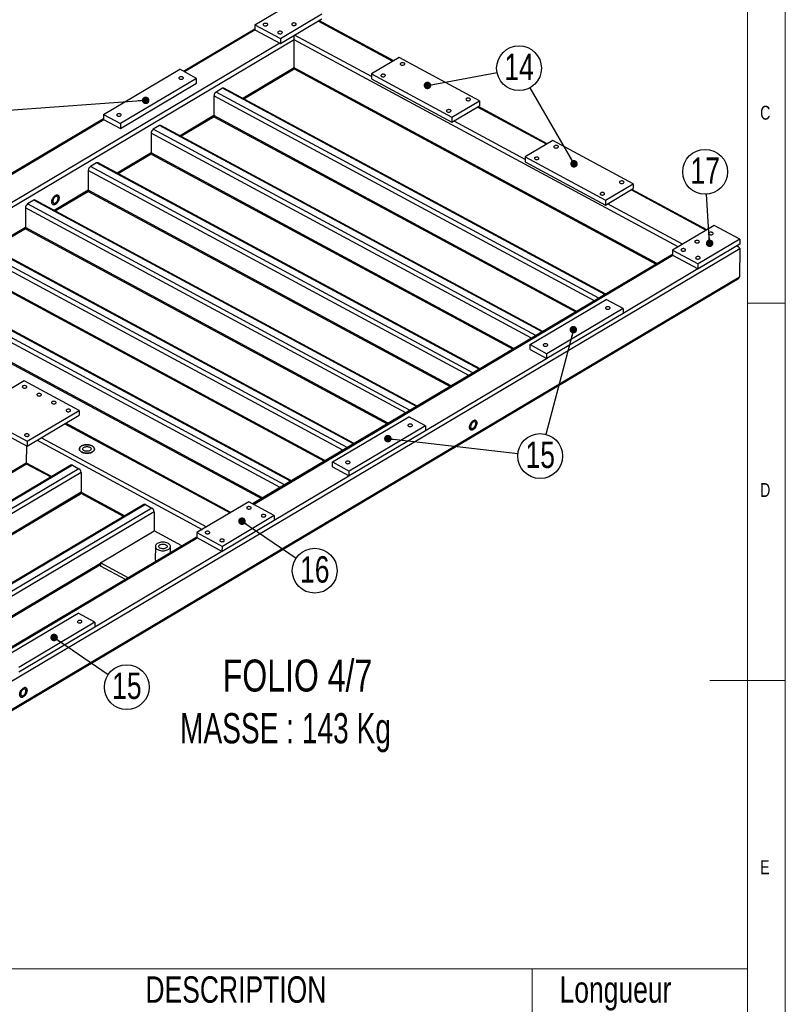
# Model space of a CAD drawing. Header units: millimetres. Extents: x 5 to 589, y 5 to 415.
# Tile 16 of 18: x 488 to 589, y 167 to 298. Entities that reach past the tile are written whole.
import ezdxf

# ---------------------------------------------------------------- set-up
doc = ezdxf.new("R2010")
doc.units = ezdxf.units.MM
doc.layers.add('NOTES', color=6, linetype='Continuous')
doc.layers.add('TRAIT-FORT', color=4, linetype='Continuous', lineweight=25)
doc.styles.add('SLDTEXTSTYLE0', font='TXT', dxfattribs={"width": 0.75})
doc.styles.add('SLDTEXTSTYLE1', font='TXT', dxfattribs={"width": 0.696429})
doc.dimstyles.new('SLDDIMSTYLE7', dxfattribs={"dimtxt": 0.18, "dimasz": 1, "dimexe": 0, "dimexo": 0.0625, "dimgap": 0, "dimtad": 0, "dimtih": 1, "dimtoh": 1, "dimdec": 0, "dimrnd": 1e-09, "dimzin": 0, "dimdsep": 46, "dimtxsty": 'Standard', "dimblk1": 'DOT', "dimblk2": 'DOT', "dimsah": 1, "dimcen": 0.09, "dimadec": 0, "dimazin": 0, "dimtfac": 1, "dimtdec": 0, "dimtofl": 0, "dimtmove": 0, "dimatfit": 3, "dimldrblk": 'DOT', "dimfxl": 1, "dimfrac": 2, "dimtolj": 1, "dimtzin": 0, "dimarcsym": 0})

# ---------------------------------------------------------------- blocks, each defined once
blk = doc.blocks.new('SW_TABLEANNOTATION_0')
at = {"color": 0, "linetype": 'Continuous', "lineweight": 18}
for p, q in [((0, 0), (0, -110.88)), ((124.46, 0), (0, 0)), ((10.93, 0), (10.93, -6.53)), ((22.61, 0), (22.61, -6.53)), ((95.92, 0), (95.92, -6.53)), ((124.46, -110.88), (124.46, 0)), ((0, -6.53), (124.46, -6.53)), ((10.93, -6.53), (10.93, -110.88)), ((22.61, -6.53), (22.61, -110.88)), ((95.92, -6.53), (95.92, -110.88)), ((0, -12.23), (124.46, -12.23)), ((0, -17.93), (124.46, -17.93)), ((0, -23.63), (124.46, -23.63)), ((0, -29.34), (124.46, -29.34)), ((0, -35.04), (124.46, -35.04)), ((0, -40.74), (124.46, -40.74)), ((0, -47.27), (124.46, -47.27)), ((0, -53.79), (124.46, -53.79)), ((0, -60.32), (124.46, -60.32)), ((0, -66.85), (124.46, -66.85)), ((0, -72.55), (124.46, -72.55)), ((0, -78.25), (124.46, -78.25)), ((0, -84.78), (124.46, -84.78)), ((0, -91.3), (124.46, -91.3)), ((0, -97.83), (124.46, -97.83)), ((0, -104.35), (124.46, -104.35)), ((0, -110.88), (124.46, -110.88))]:
    blk.add_line(p, q, dxfattribs=at)
at = {"color": 0, "linetype": 'Continuous', "lineweight": 18, "char_height": 3.5, "attachment_point": 1, "style": 'SLDTEXTSTYLE0'}
for s, insert in [('No.', (0.92, -1.01)), ('QTE', (12.49, -1.01)), ('DESCRIPTION', (44.63, -1.01)), ('Longueur', (99.53, -1.01)), ('1', (4.17, -7.56)), ('1', (15.48, -7.56)), ('tube carré 80x80x3', (37.93, -7.56)), ('2870', (105.02, -7.56)), ('tube carré 80x80x3', (37.93, -13.27)), ('2', (4.17, -13.27)), ('1', (15.48, -13.27)), ('2870', (105.02, -13.27)), ('3', (4.17, -18.97)), ('2', (15.48, -18.97)), ('tube carré 80x80x3', (37.93, -18.97)), ('1225', (105.02, -18.97)), ('4', (4.17, -24.67)), ('1', (15.48, -24.67)), ('tube carré 80x80x3', (37.93, -24.67)), ('1065', (105.02, -24.67)), ('tube carré 80x80x3', (37.93, -30.38)), ('5', (4.17, -30.38)), ('1', (15.48, -30.38)), ('1065', (105.02, -30.38)), ('6', (4.17, -36.08)), ('1', (15.48, -36.08)), ('tube carré 80x80x3', (37.93, -36.08)), ('875', (106.31, -36.08)), ('7', (4.17, -41.76)), ('7', (15.48, -41.76)), ('Tube rectangulaire 60x30x3', (28.48, -41.76)), ('1065', (105.02, -41.76)), ('8', (4.17, -48.28)), ('Tube rectangulaire 60x30x3', (28.48, -48.28)), ('875', (106.31, -48.28)), ('4', (15.48, -48.28)), ('9', (4.17, -54.81)), ('Platine ép:8 155x120', (36.41, -54.81)), ('1', (15.48, -54.81)), ('10', (2.88, -61.33)), ('Tube 15x21 Lg:80', (39.64, -61.33)), ('4', (15.48, -61.33)), ('Douille D:30 L:80 Taraudée 3/4"', (24.54, -67.88)), ('11', (2.88, -67.88)), ('7', (15.48, -67.88)), ('Douille D:30 L:40 Taraudée 3/4"', (24.54, -73.59)), ('12', (2.88, -73.59)), ('1', (15.48, -73.59)), ('13', (2.88, -79.26)), ('2', (15.48, -79.26)), ('Platine ép:12 150x150 Detail A', (25.53, -79.26)), ('14', (2.88, -85.79)), ('4', (15.48, -85.79)), ('Platine ép:12 220x80 Detail B', (27.21, -85.79)), ('15', (2.88, -92.32)), ('6', (15.48, -92.32)), ('Platine ép:12 220x46 Detail C', (26.65, -92.32)), ('16', (2.88, -98.84)), ('4', (15.48, -98.84)), ('Platine ép:12 150x70 Detail D', (26.81, -98.84)), ('17', (2.88, -105.37)), ('4', (15.48, -105.37)), ('Platine ép:12 120x70 Detail E', (27.3, -105.37))]:
    blk.add_mtext(s, dxfattribs=dict(at, insert=insert))
blk = doc.blocks.new('SW_NOTE_29')
at = {"layer": 'NOTES', "color": 0}
blk.add_circle((2.92, 0.55), 2.97, dxfattribs=at)
at = {"layer": 'NOTES', "color": 0, "insert": (2.93, 2.47), "char_height": 3.5, "attachment_point": 2, "style": 'SLDTEXTSTYLE0'}
blk.add_mtext('14', dxfattribs=at)
blk = doc.blocks.new('_DOT')
at = {"color": 0, "linetype": 'ByBlock', "lineweight": -2}
blk.add_line((-0.5, 0), (-1, 0), dxfattribs=at)
at = {"color": 0, "linetype": 'ByBlock', "const_width": 0.5}
blk.add_lwpolyline([(-0.25, 0, 1), (0.25, 0, 1)], format="xyb", close=True, dxfattribs=at)
blk = doc.blocks.new('SW_NOTE_30')
at = {"layer": 'NOTES', "color": 0}
blk.add_circle((-0.19, 2.97), 2.97, dxfattribs=at)
at = {"layer": 'NOTES', "color": 0, "insert": (-0.18, 4.89), "char_height": 3.5, "attachment_point": 2, "style": 'SLDTEXTSTYLE0'}
blk.add_mtext('17', dxfattribs=at)
blk = doc.blocks.new('SW_NOTE_31')
at = {"layer": 'NOTES', "color": 0}
blk.add_circle((-0.76, -2.87), 2.97, dxfattribs=at)
at = {"layer": 'NOTES', "color": 0, "insert": (-0.75, -0.95), "char_height": 3.5, "attachment_point": 2, "style": 'SLDTEXTSTYLE0'}
blk.add_mtext('15', dxfattribs=at)
blk = doc.blocks.new('SW_NOTE_32')
at = {"layer": 'NOTES', "color": 0}
blk.add_circle((2.46, -1.67), 2.97, dxfattribs=at)
at = {"layer": 'NOTES', "color": 0, "insert": (2.47, 0.25), "char_height": 3.5, "attachment_point": 2, "style": 'SLDTEXTSTYLE0'}
blk.add_mtext('16', dxfattribs=at)
blk = doc.blocks.new('SW_NOTE_33')
at = {"layer": 'NOTES', "color": 0}
blk.add_circle((2.45, -1.68), 2.97, dxfattribs=at)
at = {"layer": 'NOTES', "color": 0, "insert": (2.46, 0.25), "char_height": 3.5, "attachment_point": 2, "style": 'SLDTEXTSTYLE0'}
blk.add_mtext('15', dxfattribs=at)

msp = doc.modelspace()

# ---------------------------------------------------------------- linework, layer by layer
at = {"lineweight": 18}
for p, q in [((589, 5), (589, 415)), ((584, 10), (584, 410)), ((584, 260), (589, 260)), ((589, 210), (579, 210))]:
    msp.add_line(p, q, dxfattribs=at)
at = {"layer": 'TRAIT-FORT', "lineweight": 25}
for p, q in [((518.67, 296.91), (524.18, 300.18)), ((522.06, 295.08), (527.57, 298.35)), ((522.06, 294.42), (527.56, 297.69)), ((518.67, 296.33), (509.23, 290.72)), ((518.72, 296.22), (509.35, 290.66)), ((518.67, 296.91), (518.67, 296.25)), ((518.67, 296.91), (522.06, 295.08)), ((518.67, 296.25), (522.06, 294.42)), ((536.97, 292.04), (527.06, 297.39)), ((537.08, 292.11), (527.17, 297.46)), ((523.9, 294.92), (464.62, 259.71)), ((522.06, 295.08), (522.06, 294.42)), ((523.89, 291.18), (523.9, 294.92)), ((574.79, 267.48), (523.9, 294.92)), ((534.16, 290.03), (523.94, 295.54)), ((522.01, 294.45), (465.86, 261.11)), ((537.83, 292.55), (534.16, 290.38)), ((548.47, 286.82), (537.83, 292.55)), ((523.89, 291.18), (517.09, 287.14)), ((517.21, 287.07), (523.88, 291.04)), ((523.88, 291.04), (571.87, 265.16)), ((571.99, 265.24), (523.89, 291.18)), ((498.63, 285), (508.72, 291)), ((510.94, 289.8), (500.85, 283.8)), ((510.94, 289.8), (508.72, 291)), ((510.94, 289.14), (510.94, 289.8)), ((534.16, 290.38), (534.16, 289.72)), ((534.16, 290.38), (544.8, 284.64)), ((534.16, 289.72), (544.8, 283.98)), ((500.85, 283.14), (510.94, 289.14)), ((514.37, 288.48), (513.54, 287.99)), ((565.08, 261.14), (514.37, 288.48)), ((565.19, 261.2), (514.55, 288.51)), ((513.26, 287.5), (513.25, 284.86)), ((563.69, 260.31), (513.26, 287.5)), ((564.26, 260.65), (513.54, 287.99)), ((544.8, 284.64), (548.47, 286.82)), ((544.8, 283.98), (548.47, 286.16)), ((557.34, 281.06), (548.2, 285.99)), ((557.45, 281.13), (548.31, 286.06)), ((548.47, 286.82), (548.47, 286.16)), ((498.63, 285), (498.62, 284.34)), ((498.63, 285), (500.85, 283.8)), ((513.25, 284.86), (508.76, 282.19)), ((508.88, 282.13), (513.28, 284.74)), ((561.36, 258.92), (513.25, 284.86)), ((513.34, 284.67), (561.23, 258.85)), ((544.8, 284.64), (544.8, 283.98)), ((498.62, 284.43), (483.03, 275.17)), ((498.67, 284.32), (483.15, 275.1)), ((498.62, 284.34), (500.85, 283.14)), ((500.85, 283.8), (500.85, 283.14)), ((506.03, 283.54), (505.21, 283.05)), ((556.75, 256.19), (506.03, 283.54)), ((556.86, 256.25), (506.22, 283.56)), ((554.53, 279.05), (545.08, 284.14)), ((504.93, 282.55), (504.92, 279.91)), ((555.36, 255.36), (504.93, 282.55)), ((555.92, 255.7), (505.21, 283.05)), ((558.2, 281.57), (554.53, 279.39)), ((568.84, 275.84), (558.2, 281.57)), ((504.92, 279.91), (500.42, 277.24)), ((500.54, 277.18), (504.94, 279.79)), ((553.02, 253.98), (504.92, 279.91)), ((505.01, 279.72), (552.9, 253.9)), ((554.53, 279.39), (554.52, 278.74)), ((554.53, 279.39), (565.17, 273.66)), ((497.7, 278.59), (496.87, 278.1)), ((547.59, 250.75), (496.87, 278.1)), ((548.42, 251.24), (497.7, 278.59)), ((548.53, 251.31), (497.89, 278.61)), ((554.52, 278.74), (565.17, 273)), ((496.6, 277.6), (496.59, 274.97)), ((547.03, 250.41), (496.6, 277.6)), ((565.17, 273.66), (568.84, 275.84)), ((568.84, 275.84), (568.84, 275.18)), ((496.59, 274.97), (492.09, 272.3)), ((492.21, 272.23), (496.61, 274.84)), ((544.69, 249.03), (496.59, 274.97)), ((496.67, 274.78), (544.57, 248.95)), ((565.17, 273), (568.84, 275.18)), ((578.48, 269.67), (568.56, 275.01)), ((578.59, 269.73), (568.67, 275.08)), ((489.37, 273.64), (488.54, 273.15)), ((539.26, 245.8), (488.54, 273.15)), ((540.09, 246.29), (489.37, 273.64)), ((540.2, 246.36), (489.56, 273.66)), ((565.17, 273.66), (565.17, 273)), ((575.36, 267.81), (565.44, 273.16)), ((488.27, 272.66), (488.26, 270.02)), ((538.69, 245.47), (488.27, 272.66)), ((579.57, 270.31), (574.06, 267.04)), ((582.95, 268.49), (579.57, 270.31)), ((488.26, 270.02), (483.76, 267.35)), ((483.88, 267.28), (488.28, 269.9)), ((536.36, 244.08), (488.26, 270.02)), ((488.34, 269.83), (536.23, 244.01)), ((530.36, 240.52), (479.93, 267.71)), ((530.93, 240.86), (480.21, 268.2)), ((531.75, 241.35), (481.04, 268.69)), ((531.86, 241.41), (481.22, 268.72)), ((582.95, 267.83), (577.44, 264.56)), ((582.95, 268.49), (577.45, 265.22)), ((582.78, 267.47), (582.55, 267.59)), ((582.95, 268.49), (582.95, 267.83)), ((451.3, 189.05), (582.96, 267.23)), ((574.06, 266.47), (518.37, 233.4)), ((518.49, 233.33), (574.11, 266.36)), ((574.06, 267.04), (574.06, 266.38)), ((574.06, 267.04), (577.45, 265.22)), ((574.06, 266.38), (577.44, 264.56)), ((582.96, 267.23), (582.94, 263.49)), ((528.03, 239.13), (479.92, 265.07)), ((577.44, 264.56), (577.45, 265.22)), ((523.42, 236.4), (472.7, 263.75)), ((523.53, 236.46), (472.89, 263.77)), ((480.01, 264.88), (527.9, 239.06)), ((567.49, 258.7), (577.4, 264.58)), ((451.28, 185.31), (582.94, 263.49)), ((451.28, 185.17), (582.78, 263.26)), ((522.03, 235.57), (471.6, 262.76)), ((522.6, 235.91), (471.88, 263.25)), ((519.69, 234.19), (471.59, 260.12)), ((471.68, 259.93), (519.57, 234.11)), ((555.17, 254.51), (565.27, 260.51)), ((567.49, 259.31), (565.27, 260.51)), ((567.49, 259.31), (557.4, 253.31)), ((567.49, 258.65), (557.4, 252.65)), ((567.49, 259.31), (567.49, 258.65)), ((555.17, 254.51), (557.4, 253.31)), ((555.17, 253.85), (555.17, 254.51)), ((555.17, 253.85), (557.4, 252.65)), ((557.4, 252.65), (557.4, 253.31)), ((541.29, 243.15), (557.35, 252.68)), ((488.11, 249.71), (481.23, 245.63)), ((495.37, 245.8), (488.11, 249.71)), ((481.23, 245.63), (488.49, 241.72)), ((488.49, 241.72), (495.37, 245.8)), ((495.37, 245.8), (495.37, 245.14)), ((481.23, 244.97), (488.49, 241.06)), ((488.49, 241.06), (495.37, 245.14)), ((493.49, 244.03), (515.4, 232.21)), ((515.51, 232.28), (493.6, 244.09)), ((528.98, 238.96), (539.07, 244.95)), ((541.3, 243.75), (539.07, 244.95)), ((541.3, 243.75), (531.2, 237.76)), ((541.29, 243.09), (531.2, 237.1)), ((541.3, 243.75), (541.29, 243.09)), ((488.49, 241.72), (488.49, 241.06)), ((489.8, 241.84), (511.71, 230.02)), ((490.37, 242.17), (512.28, 230.36)), ((488.39, 241.11), (488.38, 238.85)), ((451.67, 217.06), (488.38, 238.85)), ((488.38, 238.85), (491.74, 237.04)), ((528.98, 238.3), (528.98, 238.96)), ((528.98, 238.96), (531.2, 237.76)), ((451.79, 216.99), (488.3, 238.67)), ((494.28, 238.55), (455.03, 215.25)), ((494.49, 238.54), (455.15, 215.18)), ((495.36, 238.07), (456.02, 214.71)), ((495.65, 237.58), (456.6, 214.4)), ((488.35, 238.73), (491.62, 236.97)), ((494.49, 238.54), (495.36, 238.07)), ((495.65, 237.58), (495.64, 234.94)), ((528.98, 238.3), (531.2, 237.1)), ((531.2, 237.1), (531.2, 237.76)), ((521.25, 231.24), (531.15, 237.13)), ((495.64, 234.94), (458.93, 213.14)), ((495.64, 234.94), (501.42, 231.83)), ((459.05, 213.08), (495.55, 234.75)), ((495.61, 234.82), (501.29, 231.75)), ((517.86, 233.67), (510.98, 229.59)), ((521.25, 231.85), (517.86, 233.67)), ((503.96, 233.33), (464.71, 210.03)), ((504.16, 233.32), (464.83, 209.96)), ((505.03, 232.85), (465.7, 209.49)), ((505.32, 232.36), (466.28, 209.18)), ((504.16, 233.32), (505.03, 232.85)), ((505.32, 232.36), (505.31, 229.84)), ((521.25, 231.19), (514.36, 227.1)), ((521.25, 231.85), (514.37, 227.76)), ((521.25, 231.85), (521.25, 231.19)), ((498.2, 225.61), (505.31, 229.84)), ((509.01, 227.84), (505.31, 229.84)), ((510.98, 229.01), (474.56, 207.38)), ((474.68, 207.32), (511.03, 228.9)), ((510.98, 229.59), (514.37, 227.76)), ((510.98, 229.59), (510.98, 228.93)), ((510.98, 228.93), (514.36, 227.1)), ((497.48, 217.13), (514.32, 227.13)), ((505.49, 227.77), (505.48, 226.01)), ((507.48, 226.93), (507.49, 227.76)), ((514.36, 227.1), (514.37, 227.76)), ((498.2, 225.5), (468.6, 207.93)), ((468.72, 207.86), (498.2, 225.37)), ((501.9, 223.62), (498.2, 225.61)), ((498.2, 225.61), (498.2, 225.17)), ((501.51, 223.39), (498.2, 225.17)), ((485.17, 212.94), (495.26, 218.94)), ((497.48, 217.74), (495.26, 218.94)), ((497.48, 217.74), (487.39, 211.74)), ((497.48, 217.08), (487.39, 211.08)), ((497.48, 217.74), (497.48, 217.08))]:
    msp.add_line(p, q, dxfattribs=at)
at = {"layer": 'TRAIT-FORT', "lineweight": 25, "flags": 128}
for points in [[(519.88, 296.8), (519.95, 296.77), (520.03, 296.76), (520.12, 296.76), (520.2, 296.77), (520.27, 296.79), (520.33, 296.83), (520.37, 296.87), (520.39, 296.92), (520.38, 296.96), (520.35, 297.01), (520.29, 297.05), (520.23, 297.08), (520.14, 297.09), (520.06, 297.09), (519.98, 297.08), (519.9, 297.06), (519.84, 297.02), (519.8, 296.98), (519.79, 296.93), (519.8, 296.89), (519.83, 296.84), (519.88, 296.8)], [(523.65, 296.85), (523.72, 296.82), (523.8, 296.8), (523.89, 296.8), (523.97, 296.81), (524.04, 296.84), (524.1, 296.87), (524.14, 296.92), (524.16, 296.96), (524.15, 297.01), (524.12, 297.06), (524.06, 297.09), (524, 297.12), (523.91, 297.14), (523.83, 297.14), (523.75, 297.13), (523.67, 297.1), (523.61, 297.07), (523.57, 297.03), (523.56, 296.98), (523.57, 296.93), (523.6, 296.89), (523.65, 296.85)], [(521.82, 295.76), (521.89, 295.73), (521.97, 295.72), (522.05, 295.71), (522.14, 295.72), (522.21, 295.75), (522.27, 295.78), (522.31, 295.83), (522.32, 295.87), (522.31, 295.92), (522.28, 295.97), (522.23, 296), (522.16, 296.03), (522.08, 296.05), (521.99, 296.05), (521.91, 296.04), (521.84, 296.02), (521.78, 295.98), (521.74, 295.94), (521.72, 295.89), (521.73, 295.84), (521.76, 295.8), (521.82, 295.76)], [(538.04, 291.58), (538.11, 291.56), (538.19, 291.54), (538.28, 291.54), (538.36, 291.55), (538.44, 291.57), (538.49, 291.61), (538.53, 291.65), (538.55, 291.7), (538.54, 291.75), (538.51, 291.79), (538.46, 291.83), (538.39, 291.86), (538.31, 291.87), (538.22, 291.88), (538.14, 291.86), (538.06, 291.84), (538.01, 291.8), (537.97, 291.76), (537.95, 291.71), (537.96, 291.67), (537.99, 291.62), (538.04, 291.58)], [(508.7, 289.97), (508.65, 289.93), (508.62, 289.88), (508.62, 289.84), (508.64, 289.79), (508.68, 289.75), (508.74, 289.71), (508.82, 289.69), (508.9, 289.68), (508.99, 289.69), (509.07, 289.7), (509.13, 289.73), (509.18, 289.77), (509.21, 289.82), (509.21, 289.87), (509.19, 289.91), (509.15, 289.96), (509.09, 289.99), (509.01, 290.01), (508.93, 290.02), (508.84, 290.02), (508.76, 290), (508.7, 289.97)], [(535.47, 290.06), (535.54, 290.03), (535.62, 290.01), (535.71, 290.01), (535.79, 290.02), (535.87, 290.05), (535.93, 290.08), (535.96, 290.12), (535.98, 290.17), (535.97, 290.22), (535.94, 290.27), (535.89, 290.3), (535.82, 290.33), (535.74, 290.35), (535.65, 290.35), (535.57, 290.34), (535.49, 290.31), (535.44, 290.28), (535.4, 290.24), (535.38, 290.19), (535.39, 290.14), (535.42, 290.1), (535.47, 290.06)], [(546.75, 286.89), (546.82, 286.86), (546.9, 286.84), (546.99, 286.84), (547.07, 286.85), (547.14, 286.88), (547.2, 286.91), (547.24, 286.96), (547.26, 287), (547.25, 287.05), (547.22, 287.1), (547.16, 287.13), (547.09, 287.16), (547.01, 287.18), (546.93, 287.18), (546.84, 287.17), (546.77, 287.15), (546.71, 287.11), (546.67, 287.07), (546.66, 287.02), (546.67, 286.97), (546.7, 286.93), (546.75, 286.89)], [(500.44, 285.07), (500.39, 285.03), (500.36, 284.98), (500.36, 284.93), (500.38, 284.89), (500.42, 284.84), (500.48, 284.81), (500.56, 284.79), (500.64, 284.78), (500.73, 284.78), (500.81, 284.8), (500.87, 284.83), (500.92, 284.87), (500.95, 284.92), (500.96, 284.96), (500.94, 285.01), (500.89, 285.05), (500.83, 285.09), (500.75, 285.11), (500.67, 285.12), (500.59, 285.11), (500.51, 285.1), (500.44, 285.07)], [(544.18, 285.36), (544.25, 285.34), (544.33, 285.32), (544.42, 285.32), (544.5, 285.33), (544.57, 285.35), (544.63, 285.39), (544.67, 285.43), (544.69, 285.48), (544.68, 285.53), (544.65, 285.57), (544.59, 285.61), (544.52, 285.64), (544.44, 285.65), (544.36, 285.65), (544.28, 285.64), (544.2, 285.62), (544.14, 285.58), (544.1, 285.54), (544.09, 285.49), (544.1, 285.45), (544.13, 285.4), (544.18, 285.36)], [(558.41, 280.6), (558.48, 280.57), (558.56, 280.56), (558.64, 280.56), (558.73, 280.57), (558.8, 280.59), (558.86, 280.63), (558.9, 280.67), (558.91, 280.72), (558.91, 280.77), (558.87, 280.81), (558.82, 280.85), (558.75, 280.88), (558.67, 280.89), (558.58, 280.89), (558.5, 280.88), (558.43, 280.86), (558.37, 280.82), (558.33, 280.78), (558.31, 280.73), (558.32, 280.69), (558.35, 280.64), (558.41, 280.6)], [(555.84, 279.08), (555.91, 279.05), (555.99, 279.03), (556.07, 279.03), (556.16, 279.04), (556.23, 279.07), (556.29, 279.1), (556.33, 279.14), (556.34, 279.19), (556.34, 279.24), (556.3, 279.28), (556.25, 279.32), (556.18, 279.35), (556.1, 279.37), (556.02, 279.37), (555.93, 279.36), (555.86, 279.33), (555.8, 279.3), (555.76, 279.26), (555.75, 279.21), (555.75, 279.16), (555.79, 279.12), (555.84, 279.08)], [(567.11, 275.91), (567.18, 275.88), (567.27, 275.86), (567.35, 275.86), (567.43, 275.87), (567.51, 275.9), (567.57, 275.93), (567.6, 275.98), (567.62, 276.02), (567.61, 276.07), (567.58, 276.12), (567.53, 276.15), (567.46, 276.18), (567.38, 276.2), (567.29, 276.2), (567.21, 276.19), (567.14, 276.16), (567.08, 276.13), (567.04, 276.09), (567.02, 276.04), (567.03, 275.99), (567.06, 275.95), (567.11, 275.91)], [(492.24, 273.12), (492.33, 273.19), (492.41, 273.27), (492.49, 273.36), (492.56, 273.47), (492.62, 273.58), (492.67, 273.7), (492.7, 273.82), (492.72, 273.93), (492.72, 274.04), (492.7, 274.13), (492.67, 274.21), (492.63, 274.28), (492.57, 274.32), (492.5, 274.34), (492.42, 274.34), (492.33, 274.32), (492.24, 274.28), (492.15, 274.22), (492.07, 274.14), (491.99, 274.04), (491.92, 273.93), (491.86, 273.82), (491.81, 273.7), (491.78, 273.58), (491.76, 273.47), (491.76, 273.36), (491.78, 273.27), (491.81, 273.19), (491.85, 273.12), (491.91, 273.08), (491.98, 273.06), (492.06, 273.06), (492.15, 273.08), (492.24, 273.12)], [(492.24, 273.12), (492.15, 273.08), (492.06, 273.06), (491.98, 273.06), (491.91, 273.08), (491.85, 273.12), (491.81, 273.19), (491.78, 273.27), (491.76, 273.36), (491.76, 273.47), (491.78, 273.58), (491.81, 273.7), (491.86, 273.82), (491.92, 273.93), (491.99, 274.04), (492.07, 274.14), (492.15, 274.22), (492.24, 274.28), (492.33, 274.32), (492.42, 274.34), (492.5, 274.34), (492.57, 274.32), (492.63, 274.28), (492.67, 274.21), (492.7, 274.13), (492.72, 274.04), (492.72, 273.93), (492.7, 273.82), (492.67, 273.7), (492.62, 273.58), (492.56, 273.47), (492.49, 273.36), (492.41, 273.27), (492.33, 273.19), (492.24, 273.12)], [(492.24, 273.29), (492.31, 273.34), (492.38, 273.41), (492.45, 273.5), (492.5, 273.59), (492.54, 273.69), (492.57, 273.79), (492.58, 273.88), (492.58, 273.97), (492.56, 274.04), (492.53, 274.1), (492.48, 274.14), (492.42, 274.16), (492.35, 274.16), (492.28, 274.13), (492.2, 274.09), (492.13, 274.03), (492.06, 273.95), (492, 273.86), (491.96, 273.76), (491.92, 273.66), (491.9, 273.57), (491.9, 273.47), (491.91, 273.39), (491.94, 273.33), (491.98, 273.28), (492.03, 273.25), (492.09, 273.24), (492.16, 273.25), (492.24, 273.29)], [(564.55, 274.38), (564.62, 274.35), (564.7, 274.34), (564.78, 274.34), (564.86, 274.35), (564.94, 274.37), (565, 274.41), (565.04, 274.45), (565.05, 274.5), (565.04, 274.55), (565.01, 274.59), (564.96, 274.63), (564.89, 274.66), (564.81, 274.67), (564.72, 274.67), (564.64, 274.66), (564.57, 274.64), (564.51, 274.6), (564.47, 274.56), (564.45, 274.51), (564.46, 274.47), (564.49, 274.42), (564.55, 274.38)], [(578.94, 269.12), (579.01, 269.09), (579.09, 269.07), (579.17, 269.07), (579.26, 269.08), (579.33, 269.11), (579.39, 269.14), (579.43, 269.18), (579.44, 269.23), (579.44, 269.28), (579.4, 269.32), (579.35, 269.36), (579.28, 269.39), (579.2, 269.41), (579.11, 269.41), (579.03, 269.4), (578.96, 269.37), (578.9, 269.34), (578.86, 269.3), (578.84, 269.25), (578.85, 269.2), (578.88, 269.16), (578.94, 269.12)], [(577.1, 268.03), (577.17, 268), (577.25, 267.98), (577.34, 267.98), (577.42, 267.99), (577.49, 268.02), (577.55, 268.05), (577.59, 268.09), (577.61, 268.14), (577.6, 268.19), (577.57, 268.24), (577.52, 268.27), (577.45, 268.3), (577.36, 268.32), (577.28, 268.32), (577.2, 268.31), (577.12, 268.28), (577.06, 268.25), (577.02, 268.21), (577.01, 268.16), (577.02, 268.11), (577.05, 268.07), (577.1, 268.03)], [(575.27, 266.94), (575.34, 266.91), (575.42, 266.89), (575.5, 266.89), (575.59, 266.9), (575.66, 266.93), (575.72, 266.96), (575.76, 267.01), (575.77, 267.05), (575.77, 267.1), (575.73, 267.15), (575.68, 267.18), (575.61, 267.21), (575.53, 267.23), (575.44, 267.23), (575.36, 267.22), (575.29, 267.19), (575.23, 267.16), (575.19, 267.12), (575.17, 267.07), (575.18, 267.02), (575.21, 266.98), (575.27, 266.94)], [(577.2, 265.9), (577.27, 265.87), (577.35, 265.85), (577.44, 265.85), (577.52, 265.86), (577.59, 265.88), (577.65, 265.92), (577.69, 265.96), (577.71, 266.01), (577.7, 266.06), (577.67, 266.1), (577.62, 266.14), (577.55, 266.17), (577.46, 266.18), (577.38, 266.19), (577.3, 266.18), (577.22, 266.15), (577.16, 266.12), (577.12, 266.07), (577.11, 266.03), (577.12, 265.98), (577.15, 265.93), (577.2, 265.9)], [(565.24, 259.48), (565.19, 259.44), (565.17, 259.39), (565.16, 259.35), (565.18, 259.3), (565.23, 259.26), (565.29, 259.22), (565.36, 259.2), (565.45, 259.19), (565.53, 259.2), (565.61, 259.21), (565.68, 259.24), (565.73, 259.28), (565.76, 259.33), (565.76, 259.38), (565.74, 259.42), (565.7, 259.47), (565.63, 259.5), (565.56, 259.52), (565.47, 259.53), (565.39, 259.53), (565.31, 259.51), (565.24, 259.48)], [(556.99, 254.58), (556.94, 254.54), (556.91, 254.49), (556.9, 254.44), (556.92, 254.4), (556.97, 254.35), (557.03, 254.32), (557.11, 254.3), (557.19, 254.29), (557.27, 254.29), (557.35, 254.31), (557.42, 254.34), (557.47, 254.38), (557.5, 254.43), (557.5, 254.47), (557.48, 254.52), (557.44, 254.56), (557.38, 254.6), (557.3, 254.62), (557.22, 254.63), (557.13, 254.62), (557.05, 254.61), (556.99, 254.58)], [(487.93, 249.03), (487.88, 248.99), (487.86, 248.95), (487.85, 248.9), (487.87, 248.85), (487.92, 248.81), (487.98, 248.78), (488.05, 248.75), (488.14, 248.75), (488.22, 248.75), (488.3, 248.77), (488.37, 248.8), (488.42, 248.84), (488.45, 248.88), (488.45, 248.93), (488.43, 248.98), (488.39, 249.02), (488.32, 249.05), (488.25, 249.07), (488.16, 249.08), (488.08, 249.08), (488, 249.06), (487.93, 249.03)], [(489.87, 247.99), (489.82, 247.95), (489.79, 247.9), (489.79, 247.86), (489.81, 247.81), (489.85, 247.77), (489.91, 247.73), (489.99, 247.71), (490.07, 247.7), (490.16, 247.71), (490.24, 247.72), (490.3, 247.75), (490.35, 247.79), (490.38, 247.84), (490.38, 247.89), (490.36, 247.93), (490.32, 247.98), (490.26, 248.01), (490.18, 248.03), (490.1, 248.04), (490.01, 248.04), (489.94, 248.02), (489.87, 247.99)], [(491.8, 246.95), (491.75, 246.91), (491.73, 246.86), (491.72, 246.81), (491.74, 246.77), (491.79, 246.72), (491.85, 246.69), (491.92, 246.67), (492.01, 246.66), (492.09, 246.66), (492.17, 246.68), (492.24, 246.71), (492.29, 246.75), (492.32, 246.8), (492.32, 246.84), (492.3, 246.89), (492.26, 246.93), (492.19, 246.97), (492.12, 246.99), (492.03, 247), (491.95, 246.99), (491.87, 246.98), (491.8, 246.95)], [(493.74, 245.9), (493.69, 245.86), (493.66, 245.82), (493.66, 245.77), (493.68, 245.72), (493.72, 245.68), (493.78, 245.65), (493.86, 245.62), (493.94, 245.62), (494.03, 245.62), (494.11, 245.64), (494.17, 245.67), (494.22, 245.71), (494.25, 245.75), (494.25, 245.8), (494.23, 245.85), (494.19, 245.89), (494.13, 245.92), (494.05, 245.94), (493.97, 245.95), (493.88, 245.95), (493.8, 245.93), (493.74, 245.9)], [(548.11, 244.12), (548.1, 244.01), (548.07, 243.89), (548.03, 243.78), (547.98, 243.66), (547.91, 243.55), (547.84, 243.45), (547.76, 243.36), (547.67, 243.29), (547.58, 243.24), (547.49, 243.2), (547.41, 243.19), (547.33, 243.2), (547.27, 243.24), (547.21, 243.29), (547.18, 243.36), (547.15, 243.45), (547.14, 243.55), (547.15, 243.66), (547.18, 243.78), (547.22, 243.9), (547.27, 244.01), (547.34, 244.12), (547.41, 244.23), (547.5, 244.31), (547.58, 244.38), (547.67, 244.44), (547.76, 244.47), (547.84, 244.48), (547.92, 244.47), (547.98, 244.44), (548.04, 244.38), (548.08, 244.31), (548.1, 244.22), (548.11, 244.12)], [(547.62, 243.26), (547.71, 243.32), (547.8, 243.4), (547.88, 243.5), (547.95, 243.6), (548.01, 243.72), (548.06, 243.84), (548.09, 243.95), (548.1, 244.07), (548.11, 244.17), (548.09, 244.27), (548.06, 244.35), (548.01, 244.41), (547.95, 244.46), (547.88, 244.48), (547.8, 244.48), (547.72, 244.46), (547.63, 244.41), (547.54, 244.35), (547.45, 244.27), (547.37, 244.18), (547.3, 244.07), (547.24, 243.96), (547.19, 243.84), (547.16, 243.72), (547.15, 243.61), (547.15, 243.5), (547.16, 243.4), (547.19, 243.32), (547.24, 243.26), (547.3, 243.22), (547.37, 243.2), (547.45, 243.2), (547.53, 243.22), (547.62, 243.26)], [(547.62, 243.42), (547.7, 243.48), (547.77, 243.55), (547.83, 243.63), (547.89, 243.73), (547.93, 243.82), (547.96, 243.92), (547.97, 244.02), (547.96, 244.11), (547.95, 244.18), (547.91, 244.24), (547.86, 244.28), (547.8, 244.3), (547.74, 244.29), (547.66, 244.27), (547.59, 244.22), (547.52, 244.16), (547.45, 244.08), (547.39, 244), (547.34, 243.9), (547.31, 243.8), (547.29, 243.7), (547.28, 243.61), (547.29, 243.53), (547.32, 243.46), (547.36, 243.41), (547.42, 243.38), (547.48, 243.38), (547.55, 243.39), (547.62, 243.42)], [(539.05, 243.92), (539, 243.89), (538.97, 243.84), (538.97, 243.79), (538.99, 243.74), (539.03, 243.7), (539.09, 243.67), (539.17, 243.65), (539.25, 243.64), (539.34, 243.64), (539.42, 243.66), (539.48, 243.69), (539.53, 243.73), (539.56, 243.77), (539.56, 243.82), (539.54, 243.87), (539.5, 243.91), (539.44, 243.95), (539.36, 243.97), (539.28, 243.98), (539.19, 243.97), (539.12, 243.95), (539.05, 243.92)], [(488.23, 242.63), (488.18, 242.59), (488.16, 242.55), (488.15, 242.5), (488.17, 242.45), (488.22, 242.41), (488.28, 242.38), (488.35, 242.36), (488.44, 242.35), (488.52, 242.35), (488.6, 242.37), (488.67, 242.4), (488.72, 242.44), (488.75, 242.48), (488.75, 242.53), (488.73, 242.58), (488.69, 242.62), (488.62, 242.65), (488.55, 242.68), (488.46, 242.69), (488.38, 242.68), (488.3, 242.66), (488.23, 242.63)], [(497.1, 241.09), (496.98, 241.14), (496.85, 241.19), (496.71, 241.22), (496.56, 241.24), (496.41, 241.24), (496.25, 241.24), (496.1, 241.22), (495.96, 241.19), (495.83, 241.14), (495.71, 241.09), (495.61, 241.02), (495.53, 240.95), (495.47, 240.87), (495.43, 240.79), (495.41, 240.7), (495.42, 240.61), (495.45, 240.53), (495.5, 240.45), (495.58, 240.37), (495.67, 240.3), (495.78, 240.24), (495.91, 240.19), (496.05, 240.15), (496.19, 240.13), (496.34, 240.11), (496.5, 240.12), (496.65, 240.13), (496.79, 240.15), (496.93, 240.19), (497.05, 240.24), (497.16, 240.3), (497.26, 240.37), (497.33, 240.45), (497.38, 240.53), (497.41, 240.62), (497.41, 240.7), (497.39, 240.79), (497.35, 240.87), (497.29, 240.95), (497.2, 241.02), (497.1, 241.09)], [(497.1, 241.09), (497.2, 241.02), (497.29, 240.95), (497.35, 240.87), (497.39, 240.79), (497.41, 240.7), (497.41, 240.62), (497.38, 240.53), (497.33, 240.45), (497.26, 240.37), (497.16, 240.3), (497.05, 240.24), (496.93, 240.19), (496.79, 240.15), (496.65, 240.13), (496.5, 240.12), (496.34, 240.11), (496.19, 240.13), (496.05, 240.15), (495.91, 240.19), (495.78, 240.24), (495.67, 240.3), (495.58, 240.37), (495.5, 240.45), (495.45, 240.53), (495.42, 240.61), (495.41, 240.7), (495.43, 240.79), (495.47, 240.87), (495.53, 240.95), (495.61, 241.02), (495.71, 241.09), (495.83, 241.14), (495.96, 241.19), (496.1, 241.22), (496.25, 241.24), (496.41, 241.24), (496.56, 241.24), (496.71, 241.22), (496.85, 241.19), (496.98, 241.14), (497.1, 241.09)], [(496.8, 240.91), (496.87, 240.86), (496.93, 240.8), (496.96, 240.73), (496.97, 240.67), (496.95, 240.6), (496.91, 240.54), (496.85, 240.49), (496.77, 240.44), (496.68, 240.4), (496.57, 240.38), (496.46, 240.37), (496.34, 240.37), (496.23, 240.38), (496.12, 240.41), (496.03, 240.45), (495.96, 240.5), (495.9, 240.56), (495.87, 240.62), (495.86, 240.69), (495.87, 240.75), (495.91, 240.82), (495.97, 240.87), (496.05, 240.92), (496.15, 240.96), (496.26, 240.98), (496.37, 240.99), (496.49, 240.99), (496.6, 240.97), (496.7, 240.95), (496.8, 240.91)], [(530.79, 239.02), (530.74, 238.98), (530.71, 238.94), (530.71, 238.89), (530.73, 238.84), (530.77, 238.8), (530.83, 238.77), (530.91, 238.74), (530.99, 238.73), (531.08, 238.74), (531.16, 238.76), (531.23, 238.79), (531.28, 238.83), (531.3, 238.87), (531.31, 238.92), (531.29, 238.97), (531.24, 239.01), (531.18, 239.04), (531.11, 239.06), (531.02, 239.07), (530.94, 239.07), (530.86, 239.05), (530.79, 239.02)], [(517.68, 232.99), (517.63, 232.95), (517.6, 232.91), (517.6, 232.86), (517.62, 232.81), (517.66, 232.77), (517.73, 232.74), (517.8, 232.71), (517.89, 232.7), (517.97, 232.71), (518.05, 232.73), (518.12, 232.76), (518.17, 232.8), (518.19, 232.84), (518.2, 232.89), (518.18, 232.94), (518.13, 232.98), (518.07, 233.01), (518, 233.03), (517.91, 233.04), (517.83, 233.04), (517.75, 233.02), (517.68, 232.99)], [(519.62, 231.95), (519.57, 231.91), (519.54, 231.86), (519.54, 231.82), (519.56, 231.77), (519.6, 231.73), (519.66, 231.69), (519.74, 231.67), (519.82, 231.66), (519.91, 231.67), (519.98, 231.68), (520.05, 231.71), (520.1, 231.75), (520.13, 231.8), (520.13, 231.85), (520.11, 231.89), (520.07, 231.94), (520.01, 231.97), (519.93, 231.99), (519.85, 232), (519.76, 232), (519.68, 231.98), (519.62, 231.95)], [(512.18, 229.72), (512.13, 229.68), (512.1, 229.64), (512.1, 229.59), (512.12, 229.54), (512.16, 229.5), (512.22, 229.47), (512.3, 229.44), (512.38, 229.44), (512.47, 229.44), (512.55, 229.46), (512.61, 229.49), (512.66, 229.53), (512.69, 229.57), (512.69, 229.62), (512.67, 229.67), (512.63, 229.71), (512.57, 229.74), (512.49, 229.77), (512.41, 229.77), (512.32, 229.77), (512.24, 229.75), (512.18, 229.72)], [(514.11, 228.68), (514.06, 228.64), (514.03, 228.59), (514.03, 228.55), (514.05, 228.5), (514.09, 228.46), (514.16, 228.42), (514.23, 228.4), (514.32, 228.39), (514.4, 228.4), (514.48, 228.41), (514.55, 228.44), (514.6, 228.48), (514.62, 228.53), (514.63, 228.58), (514.61, 228.62), (514.56, 228.67), (514.5, 228.7), (514.43, 228.72), (514.34, 228.73), (514.26, 228.73), (514.18, 228.71), (514.11, 228.68)], [(505.8, 227.35), (505.92, 227.3), (506.05, 227.25), (506.19, 227.22), (506.34, 227.2), (506.49, 227.2), (506.65, 227.2), (506.79, 227.22), (506.94, 227.26), (507.07, 227.3), (507.18, 227.36), (507.29, 227.42), (507.37, 227.49), (507.43, 227.57), (507.47, 227.66), (507.49, 227.74), (507.48, 227.83), (507.45, 227.91), (507.4, 227.99), (507.32, 228.07), (507.23, 228.14), (507.12, 228.2), (506.99, 228.25), (506.85, 228.29), (506.71, 228.31), (506.56, 228.33), (506.4, 228.33), (506.25, 228.31), (506.11, 228.29), (505.97, 228.25), (505.84, 228.2), (505.73, 228.14), (505.64, 228.07), (505.57, 227.99), (505.52, 227.91), (505.49, 227.83), (505.49, 227.74), (505.51, 227.65), (505.55, 227.57), (505.61, 227.49), (505.7, 227.42), (505.8, 227.35)], [(506.1, 227.53), (506.03, 227.59), (505.97, 227.64), (505.94, 227.71), (505.93, 227.77), (505.95, 227.84), (505.98, 227.9), (506.05, 227.95), (506.13, 228), (506.22, 228.04), (506.33, 228.06), (506.44, 228.08), (506.56, 228.07), (506.67, 228.06), (506.78, 228.03), (506.87, 227.99), (506.94, 227.94), (507, 227.88), (507.03, 227.82), (507.04, 227.75), (507.03, 227.69), (506.99, 227.63), (506.93, 227.57), (506.85, 227.52), (506.75, 227.49), (506.64, 227.46), (506.53, 227.45), (506.41, 227.45), (506.3, 227.47), (506.2, 227.49), (506.1, 227.53)], [(495.24, 217.91), (495.19, 217.87), (495.16, 217.83), (495.16, 217.78), (495.18, 217.73), (495.22, 217.69), (495.28, 217.65), (495.36, 217.63), (495.44, 217.62), (495.53, 217.63), (495.6, 217.65), (495.67, 217.68), (495.72, 217.71), (495.75, 217.76), (495.75, 217.81), (495.73, 217.86), (495.69, 217.9), (495.63, 217.93), (495.55, 217.95), (495.47, 217.96), (495.38, 217.96), (495.3, 217.94), (495.24, 217.91)], [(487.98, 207.85), (488.07, 207.91), (488.16, 207.99), (488.24, 208.08), (488.31, 208.19), (488.37, 208.3), (488.42, 208.42), (488.45, 208.54), (488.47, 208.66), (488.47, 208.76), (488.45, 208.86), (488.42, 208.94), (488.37, 209), (488.31, 209.04), (488.24, 209.07), (488.16, 209.07), (488.08, 209.04), (487.99, 209), (487.9, 208.94), (487.81, 208.86), (487.73, 208.76), (487.66, 208.66), (487.6, 208.54), (487.56, 208.43), (487.52, 208.31), (487.51, 208.19), (487.51, 208.09), (487.52, 207.99), (487.55, 207.91), (487.6, 207.85), (487.66, 207.8), (487.73, 207.78), (487.81, 207.78), (487.9, 207.8), (487.98, 207.85)], [(488.47, 208.71), (488.46, 208.6), (488.44, 208.48), (488.4, 208.36), (488.34, 208.25), (488.28, 208.14), (488.2, 208.03), (488.12, 207.95), (488.03, 207.88), (487.94, 207.82), (487.85, 207.79), (487.77, 207.78), (487.69, 207.79), (487.63, 207.82), (487.58, 207.88), (487.54, 207.95), (487.51, 208.04), (487.51, 208.14), (487.51, 208.25), (487.54, 208.37), (487.58, 208.48), (487.63, 208.6), (487.7, 208.71), (487.77, 208.81), (487.86, 208.9), (487.94, 208.97), (488.03, 209.02), (488.12, 209.06), (488.2, 209.07), (488.28, 209.06), (488.34, 209.02), (488.4, 208.97), (488.44, 208.9), (488.46, 208.81), (488.47, 208.71)], [(487.98, 208.01), (488.06, 208.07), (488.13, 208.14), (488.19, 208.22), (488.25, 208.31), (488.29, 208.41), (488.32, 208.51), (488.33, 208.61), (488.33, 208.69), (488.31, 208.77), (488.27, 208.82), (488.22, 208.86), (488.17, 208.88), (488.1, 208.88), (488.03, 208.86), (487.95, 208.81), (487.88, 208.75), (487.81, 208.67), (487.75, 208.58), (487.7, 208.49), (487.67, 208.39), (487.65, 208.29), (487.64, 208.2), (487.65, 208.12), (487.68, 208.05), (487.72, 208), (487.78, 207.97), (487.84, 207.96), (487.91, 207.98), (487.98, 208.01)]]:
    msp.add_lwpolyline(points, dxfattribs=at)
at = {"layer": 'TRAIT-FORT', "lineweight": 25}
for centre, radius, start, end in [((514.48, 288.33), 0.192, 67.0174, 126.4354), ((513.89, 287.47), 0.625, 123.817, 177.629), ((513.44, 284.83), 0.193, 171.9752, 236.7461), ((506.15, 283.38), 0.192, 67.0174, 126.4354), ((505.55, 282.53), 0.625, 123.817, 177.629), ((505.11, 279.89), 0.193, 171.9752, 236.7461), ((497.22, 277.58), 0.625, 123.817, 177.629), ((497.81, 278.43), 0.192, 67.0174, 126.4354), ((496.78, 274.94), 0.193, 171.9752, 236.7461), ((488.89, 272.63), 0.625, 123.817, 177.629), ((489.48, 273.49), 0.192, 67.0174, 126.4354), ((488.45, 269.99), 0.193, 171.9752, 236.7461), ((488.18, 238.83), 0.2, 304.3091, 6.3973), ((494.37, 238.36), 0.209, 56.5172, 115.6374), ((495.05, 237.56), 0.595, 2.3303, 59.0977), ((495.44, 234.92), 0.2, 304.3091, 6.3973), ((504.05, 233.15), 0.209, 56.5172, 115.6374), ((504.73, 232.34), 0.595, 2.3303, 59.0977), ((505.85, 226.01), 0.373, 181.2439, 217.1593)]:
    msp.add_arc(centre, radius, start, end, dxfattribs=at)
for centre, major_axis, ratio, start_param, end_param in [((523.89, 295.24), (-0.009, 0.46), 0.025354, 3.941712, 5.357255), ((523.89, 295.24), (-0.009, 0.46), 0.025354, 3.941712, 5.357255), ((523.87, 291.5), (-0.009, 0.46), 0.025354, 3.127239, 3.941712), ((523.87, 291.5), (-0.009, 0.46), 0.025354, 3.155946, 3.941712), ((582.39, 267.22), (0.565, 0.012), 0.583097, 6.268832, 7.684375), ((582.39, 267.22), (0.565, 0.012), 0.583097, 6.268832, 7.684375), ((582.38, 263.49), (0.565, 0.012), 0.583097, 5.483066, 6.268832), ((582.38, 263.49), (0.565, 0.012), 0.583097, 5.483066, 6.268832)]:
    msp.add_ellipse(centre, major_axis=major_axis, ratio=ratio, start_param=start_param, end_param=end_param, dxfattribs=at)

# ---------------------------------------------------------------- block references
at = {"lineweight": 18}
msp.add_blockref('SW_TABLEANNOTATION_0', (459.54, 171.8), dxfattribs=at)
at = {"layer": 'NOTES'}
for name, p in [('SW_NOTE_29', (550.78, 290.59)), ('SW_NOTE_30', (578.56, 274.44)), ('SW_NOTE_31', (557.26, 242.61)), ('SW_NOTE_32', (524.15, 226.22)), ('SW_NOTE_33', (499.25, 210.8))]:
    msp.add_blockref(name, p, dxfattribs=at)

# ---------------------------------------------------------------- texts
at = {"layer": 'NOTES', "attachment_point": 1}
for s, insert, char_height, style in [('C', (585.67, 286.17), 1.85, 'SLDTEXTSTYLE0'), ('D', (585.67, 236.17), 1.85, 'SLDTEXTSTYLE0'), ('FOLIO 4/7', (514.42, 212.77), 4.233, 'SLDTEXTSTYLE0'), ('MASSE : 143 Kg', (508.76, 205.67), 4, 'SLDTEXTSTYLE1'), ('E', (585.67, 186.17), 1.85, 'SLDTEXTSTYLE0')]:
    msp.add_mtext(s, dxfattribs=dict(at, insert=insert, char_height=char_height, style=style))

# ---------------------------------------------------------------- leaders
at = {"layer": 'NOTES'}
for points in [[(541.56, 288.86), (550.78, 290.59)], [(560.99, 278.47), (555.19, 288.56)], [(504.21, 286.88), (486.07, 285.53)], [(578.97, 267.94), (578.56, 274.44)], [(560.9, 256.49), (557.26, 242.61)], [(536.31, 242.05), (553.55, 240.08)], [(516.97, 231.11), (524.15, 226.22)], [(492.06, 215.7), (499.25, 210.8)]]:
    msp.add_leader(points, dimstyle='SLDDIMSTYLE7', dxfattribs=at)

doc.saveas('drawing.dxf')
